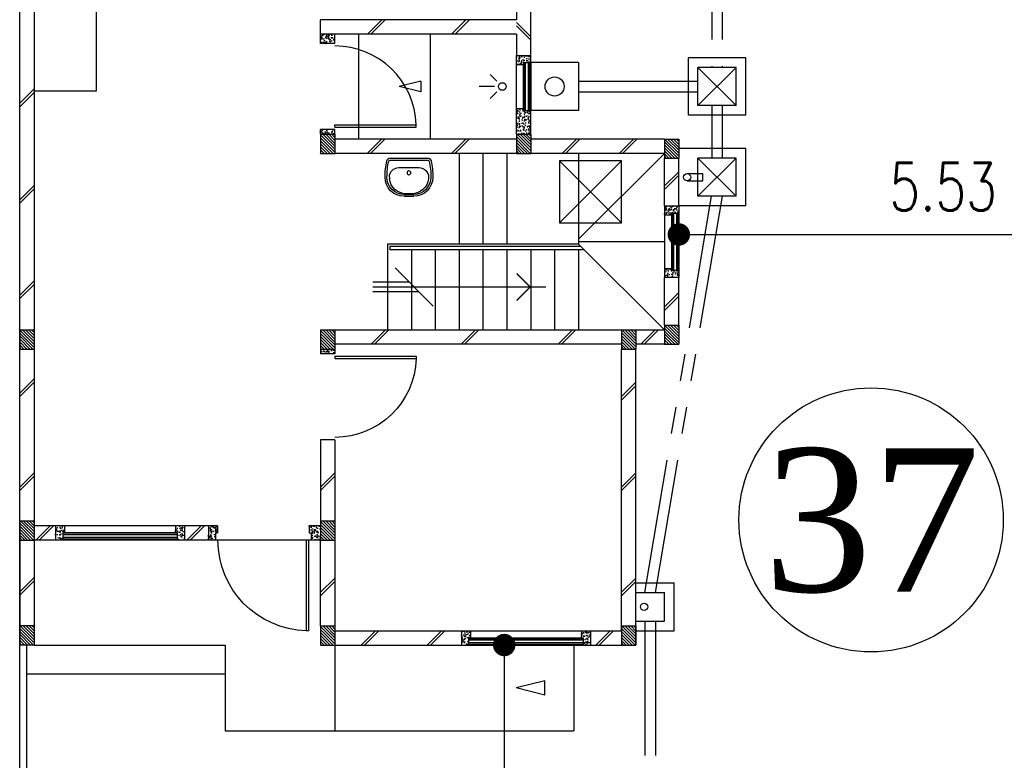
# Model space of a CAD drawing. Header units: millimetres. Extents: x 301 to 1479, y 491 to 1341.
# Tile 238 of 256: x 479.89 to 490.2, y 634.76 to 642.52. Entities that reach past the tile are written whole.
import ezdxf
from ezdxf.enums import TextEntityAlignment as Align

# ---------------------------------------------------------------- set-up
doc = ezdxf.new("R2010")
doc.units = ezdxf.units.MM
doc.header["$LTSCALE"] = 1.5
doc.header["$MEASUREMENT"] = 0
for name, pattern in [('HIDDEN', [0.375, 0.25, -0.125]), ('HIDDEN2', [4.7625, 3.175, -1.5875]), ('PHANTOM2', [1.25, 0.625, -0.125, 0.125, -0.125, 0.125, -0.125])]:
    doc.linetypes.add(name, pattern=pattern)
for name, color, linetype in [('Blk', 7, 'Continuous'), ('Block', 46, 'Continuous'), ('boundary', 3, 'Continuous'), ('Boundary Wall', 64, 'Continuous'), ('BULUS', 2, 'Continuous'), ('BWCN', 4, 'Continuous'), ('DIM', 6, 'Continuous'), ('DOOR', 3, 'Continuous'), ('Ele', 8, 'Continuous'), ('HATCH', 7, 'Continuous'), ('Hatch Col. C1 GF Ext.', 84, 'Continuous'), ('Hatch Col. C3 GF', 10, 'Continuous'), ('Hatch Stub Col', 251, 'Continuous'), ('Kerb', 251, 'Continuous'), ('P. Gully trap', 42, 'Continuous'), ('Paving Block', 251, 'Continuous'), ('PVC Pipe 110', 69, 'Continuous'), ('PVC RWP 75', 77, 'Continuous'), ('SANIT', 8, 'Continuous'), ('TXTAREA', 10, 'Continuous'), ('WINDOW', 1, 'Continuous')]:
    doc.layers.add(name, color=color, linetype=linetype)
doc.styles.add('RS1', font='romans.shx', dxfattribs={"width": 0.75, "height": 0.5})
doc.styles.add('times', font='times.ttf')
doc.dimstyles.new('Souillac5', dxfattribs={"dimscale": 0.5, "dimtxt": 0.5, "dimasz": 0.47, "dimexe": 0, "dimexo": 1, "dimgap": 0.5, "dimtad": 1, "dimzin": 0, "dimdsep": 46, "dimtxsty": 'RS1', "dimblk": 'DOT', "dimcen": 3, "dimse1": 1, "dimse2": 1, "dimclrd": 6, "dimclre": 6, "dimclrt": 7, "dimaunit": 1, "dimadec": 0, "dimazin": 0, "dimtfac": 1, "dimtofl": 0, "dimtmove": 1, "dimatfit": 3, "dimfxl": 1, "dimtolj": 1, "dimtzin": 0, "dimlwe": -1, "dimarcsym": 0})
pattern_1 = [(50, (422.03025, 161.862746), (0.071726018, -0.0062752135), [0.0075, -0.0825]), (355, (422.03025, 161.862746), (-0.013875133, 0.075219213), [0.006, -0.066]), (100.451444, (422.03623, 161.86222), (0.057850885, 0.068943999), [0.006374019, -0.070114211]), (46.1842, (422.03025, 161.88275), (0.106724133, -0.016551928), [0.01125, -0.12375]), (96.635635, (422.03914, 161.88137), (0.093466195, 0.09741186), [0.009561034, -0.105171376]), (351.184164, (422.03025, 161.88275), (0.093466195, 0.09741186), [0.009, -0.099]), (21, (422.04025, 161.877746), (0.059690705, -0.040261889), [0.0075, -0.0825]), (326, (422.04025, 161.877746), (0.024331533, 0.072515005), [0.006, -0.066]), (71.451445, (422.045225, 161.87439), (0.084022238, 0.032253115), [0.006374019, -0.070114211]), (37.5, (422.03025, 161.862746), (0.0012159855, 0.0332893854), [0, -0.0652, 0, -0.067, 0, -0.06625]), (7.5, (422.03025, 161.862746), (0.0263069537, 0.0394411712), [0, -0.0382, 0, -0.0637, 0, -0.02525]), (327.5, (422.00795, 161.862746), (0.0533822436, -0.0022554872), [0, -0.025, 0, -0.078, 0, -0.1035]), (317.5, (421.99795, 161.862746), (0.058318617, 0.010010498), [0, -0.0325, 0, -0.0518, 0, -0.0735])]
pattern_2 = [(315, (443.186696, 156.678336), (0.0154679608, 0.0154679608), [])]
pattern_3 = [(50, (418.371455, 161.912746), (0.071726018, -0.0062752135), [0.0075, -0.0825]), (355, (418.371455, 161.912746), (-0.013875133, 0.075219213), [0.006, -0.066]), (100.451444, (418.37743, 161.91222), (0.057850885, 0.068943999), [0.006374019, -0.070114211]), (46.1842, (418.371455, 161.93275), (0.106724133, -0.016551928), [0.01125, -0.12375]), (96.635635, (418.38035, 161.93137), (0.093466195, 0.09741186), [0.009561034, -0.105171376]), (351.184164, (418.37146, 161.93275), (0.093466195, 0.09741186), [0.009, -0.099]), (21, (418.381455, 161.927746), (0.059690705, -0.040261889), [0.0075, -0.0825]), (326, (418.381455, 161.927746), (0.024331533, 0.072515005), [0.006, -0.066]), (71.451445, (418.38643, 161.92439), (0.084022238, 0.032253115), [0.006374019, -0.070114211]), (37.5, (418.371455, 161.912746), (0.0012159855, 0.0332893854), [0, -0.0652, 0, -0.067, 0, -0.06625]), (7.5, (418.371455, 161.912746), (0.0263069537, 0.0394411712), [0, -0.0382, 0, -0.0637, 0, -0.02525]), (327.5, (418.349155, 161.912746), (0.0533822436, -0.0022554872), [0, -0.025, 0, -0.078, 0, -0.1035]), (317.5, (418.339155, 161.912746), (0.058318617, 0.010010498), [0, -0.0325, 0, -0.0518, 0, -0.0735])]

# ---------------------------------------------------------------- blocks, each defined once
blk = doc.blocks.new('Wh1')
at = {"layer": 'SANIT'}
for p, q in [((197, 0), (-197, 0)), ((197, -20), (-197, -20)), ((105, -100), (-105, -100)), ((-205, -200), (-205, -217)), ((205, -200), (205, -217)), ((50, -380), (-50, -380)), ((50, -400), (-50, -400)), ((-30, -373), (30, -373))]:
    blk.add_line(p, q, dxfattribs=at)
blk.add_circle((0, -154), 20, dxfattribs=at)
for centre, radius, start, end in [((0, -200), 250, 180, 180), ((0, -200), 250, 0, 0), ((-197, -35), 35, 90, 167.7776), ((197, -35), 35, 12.2224, 90), ((567, -201), 817, 167.7776, 179.9598), ((567, -201), 797, 167.7776, 179.9598), ((-197, -35), 15, 90, 167.7776), ((-105, -200), 100, 90, 180), ((105, -200), 100, 0, 90), ((197, -35), 15, 12.2224, 90), ((-567, -201), 797, 0.0402, 12.2224), ((-567, -201), 817, 0.0402, 12.2224), ((-50, -200), 200, 180, 270), ((-50, -200), 180, 180, 270), ((50, -200), 180, 270, 0), ((50, -200), 200, 270, 0), ((-30, -197), 176, 186.7076, 270.013), ((30, -197), 176, 269.987, 353.2924)]:
    blk.add_arc(centre, radius, start, end, dxfattribs=at)
blk = doc.blocks.new('Dr900')
at = {"layer": 'DOOR'}
for p, q in [((-50, 0), (-50, 850)), ((-25, 850), (-50, 850)), ((-25, 0), (-25, 850)), ((-25, 0), (-50, 0))]:
    blk.add_line(p, q, dxfattribs=at)
blk.add_arc((-24, 0), 851, 91.728, 179.9822, dxfattribs=at)
blk = doc.blocks.new('Dr1000')
at = {"layer": 'DOOR'}
for p, q in [((-50, 0), (-50, 950)), ((-25, 950), (-50, 950)), ((-25, 0), (-25, 950)), ((-25, 0), (-50, 0))]:
    blk.add_line(p, q, dxfattribs=at)
blk.add_arc((-24, 0), 951, 91.542, 179.9858, dxfattribs=at)
blk = doc.blocks.new('SSSU-D1')
at = {"layer": 'HATCH'}
h = blk.add_hatch(dxfattribs=at)
h.set_pattern_fill('ANSI31', color=256, scale=0.175, angle=630)
h.set_pattern_definition([(315, (-128.472678, 34.936787), (0.015467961, 0.015467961), [])])
h.paths.add_polyline_path([(9.75, 5.15), (9.6, 5.15), (9.6, 5.35), (9.75, 5.35)])
h = blk.add_hatch(dxfattribs=at)
h.set_pattern_fill('ANSI31', color=256, scale=0.175, angle=630)
h.set_pattern_definition([(315, (-130.522678, 34.936787), (0.015467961, 0.015467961), [])])
h.paths.add_polyline_path([(11.8, 5.15), (11.65, 5.15), (11.65, 5.35), (11.8, 5.35)])
h = blk.add_hatch(dxfattribs=at)
h.set_pattern_fill('ANSI31', color=256, scale=0.175, angle=630)
h.set_pattern_definition([(315, (-132.072678, 34.886787), (0.0154679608, 0.0154679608), [])])
h.paths.add_polyline_path([(13.35, 5.1), (13.2, 5.1), (13.2, 5.3), (13.35, 5.3)])
h = blk.add_hatch(dxfattribs=at)
h.set_pattern_fill('ANSI31', color=256, scale=0.175, angle=630)
h.set_pattern_definition([(315, (-128.472678, 32.886787), (0.015467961, 0.015467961), [])])
h.paths.add_polyline_path([(9.75, 3.1), (9.6, 3.1), (9.6, 3.3), (9.75, 3.3)])
h = blk.add_hatch(dxfattribs=at)
h.set_pattern_fill('ANSI31', color=256, scale=0.175, angle=630)
h.set_pattern_definition([(315, (-131.622678, 32.886787), (0.015467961, 0.015467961), [])])
h.paths.add_polyline_path([(12.9, 3.1), (12.75, 3.1), (12.75, 3.3), (12.9, 3.3)])
h = blk.add_hatch(dxfattribs=at)
h.set_pattern_fill('ANSI31', color=256, scale=0.175, angle=630)
h.set_pattern_definition([(315, (-132.072678, 32.936787), (0.0154679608, 0.0154679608), [])])
h.paths.add_polyline_path([(13.35, 3.15), (13.2, 3.15), (13.2, 3.35), (13.35, 3.35)])
h = blk.add_hatch(dxfattribs=at)
h.set_pattern_fill('ANSI31', color=256, scale=0.175, angle=630)
h.set_pattern_definition([(315, (-128.472678, 30.886787), (0.015467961, 0.015467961), [])])
h.paths.add_polyline_path([(9.75, 1.1), (9.6, 1.1), (9.6, 1.3), (9.75, 1.3)])
h = blk.add_hatch(dxfattribs=at)
h.set_pattern_fill('ANSI31', color=256, scale=0.175, angle=630)
h.set_pattern_definition([(315, (-128.472678, 29.786787), (0.015467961, 0.015467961), [])])
h.paths.add_polyline_path([(9.75, 0), (9.6, 0), (9.6, 0.2), (9.75, 0.2)])
h = blk.add_hatch(dxfattribs=at)
h.set_pattern_fill('ANSI31', color=256, scale=0.175, angle=630)
h.set_pattern_definition([(315, (-131.622678, 29.786787), (0.015467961, 0.015467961), [])])
h.paths.add_polyline_path([(12.9, 0), (12.75, 0), (12.75, 0.2), (12.9, 0.2)])
at = {"layer": 'Hatch Col. C1 GF Ext.'}
h = blk.add_hatch(dxfattribs=at)
h.set_pattern_fill('ANSI31', color=256, scale=0.175, angle=-90)
h.set_pattern_definition(pattern_2)
h.paths.add_polyline_path([(6.6, 3.1), (6.45, 3.1), (6.45, 3.3), (6.6, 3.3)])
h = blk.add_hatch(dxfattribs=at)
h.set_pattern_fill('ANSI31', color=256, scale=0.175, angle=-90)
h.set_pattern_definition(pattern_2)
h.paths.add_polyline_path([(6.6, 0), (6.45, 0), (6.45, 0.2), (6.6, 0.2)])
at = {"layer": 'Hatch Col. C3 GF'}
h = blk.add_hatch(dxfattribs=at)
h.set_pattern_fill('ANSI31', color=256, scale=0.175, angle=-90)
h.set_pattern_definition([(315, (443.186696, 156.728336), (0.0154679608, 0.0154679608), [])])
h.paths.add_polyline_path([(6.6, 1.1), (6.45, 1.1), (6.45, 1.3), (6.6, 1.3)])
at = {"layer": 'Hatch Stub Col', "linetype": 'ByBlock'}
h = blk.add_hatch(dxfattribs=at)
h.set_pattern_fill('AR-CONC', color=256, scale=0.01, angle=720)
h.set_pattern_definition([(50, (418.271455, 162.012746), (0.071726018, -0.0062752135), [0.0075, -0.0825]), (355, (418.271455, 162.012746), (-0.013875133, 0.075219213), [0.006, -0.066]), (100.451444, (418.27743, 162.01222), (0.057850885, 0.068943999), [0.006374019, -0.070114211]), (46.1842, (418.271455, 162.03275), (0.106724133, -0.016551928), [0.01125, -0.12375]), (96.635635, (418.28035, 162.03137), (0.093466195, 0.09741186), [0.009561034, -0.105171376]), (351.184164, (418.27146, 162.03275), (0.093466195, 0.09741186), [0.009, -0.099]), (21, (418.281455, 162.027746), (0.059690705, -0.040261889), [0.0075, -0.0825]), (326, (418.281455, 162.027746), (0.024331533, 0.072515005), [0.006, -0.066]), (71.451445, (418.28643, 162.02439), (0.084022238, 0.032253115), [0.006374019, -0.070114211]), (37.5, (418.271455, 162.012746), (0.0012159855, 0.0332893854), [0, -0.0652, 0, -0.067, 0, -0.06625]), (7.5, (418.271455, 162.012746), (0.0263069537, 0.0394411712), [0, -0.0382, 0, -0.0637, 0, -0.02525]), (327.5, (418.249155, 162.012746), (0.0533822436, -0.0022554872), [0, -0.025, 0, -0.078, 0, -0.1035]), (317.5, (418.239155, 162.012746), (0.058318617, 0.010010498), [0, -0.0325, 0, -0.0518, 0, -0.0735])])
h.paths.add_polyline_path([(9.6, 6.3), (9.6, 6.4), (9.75, 6.4), (9.75, 6.3)])
h = blk.add_hatch(dxfattribs=at)
h.set_pattern_fill('AR-CONC', color=256, scale=0.01, angle=720)
h.set_pattern_definition([(50, (422.03025, 162.012746), (0.071726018, -0.0062752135), [0.0075, -0.0825]), (355, (422.03025, 162.012746), (-0.013875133, 0.075219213), [0.006, -0.066]), (100.451444, (422.03623, 162.01222), (0.057850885, 0.068943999), [0.006374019, -0.070114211]), (46.1842, (422.03025, 162.03275), (0.106724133, -0.016551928), [0.01125, -0.12375]), (96.635635, (422.03914, 162.03137), (0.093466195, 0.09741186), [0.009561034, -0.105171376]), (351.184164, (422.03025, 162.03275), (0.093466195, 0.09741186), [0.009, -0.099]), (21, (422.04025, 162.027746), (0.059690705, -0.040261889), [0.0075, -0.0825]), (326, (422.04025, 162.027746), (0.024331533, 0.072515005), [0.006, -0.066]), (71.451445, (422.045225, 162.02439), (0.084022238, 0.032253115), [0.006374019, -0.070114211]), (37.5, (422.03025, 162.012746), (0.0012159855, 0.0332893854), [0, -0.0652, 0, -0.067, 0, -0.06625]), (7.5, (422.03025, 162.012746), (0.0263069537, 0.0394411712), [0, -0.0382, 0, -0.0637, 0, -0.02525]), (327.5, (422.00795, 162.012746), (0.0533822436, -0.0022554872), [0, -0.025, 0, -0.078, 0, -0.1035]), (317.5, (421.99795, 162.012746), (0.058318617, 0.010010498), [0, -0.0325, 0, -0.0518, 0, -0.0735])])
h.paths.add_polyline_path([(11.725, 6.1), (11.725, 6.08), (11.65, 6.08), (11.65, 6.175), (11.8, 6.175), (11.8, 6.1)])
h = blk.add_hatch(dxfattribs=at)
h.set_pattern_fill('AR-CONC', color=256, scale=0.01, angle=720)
h.set_pattern_definition([(50, (461.012857, 47.178006), (0.071726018, -0.0062752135), [0.0075, -0.0825]), (355, (461.01286, 47.17801), (-0.013875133, 0.075219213), [0.006, -0.066]), (100.451444, (461.018834, 47.17748), (0.057850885, 0.068943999), [0.006374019, -0.070114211]), (46.1842, (461.01286, 47.19801), (0.106724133, -0.016551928), [0.01125, -0.12375]), (96.635635, (461.02175, 47.19663), (0.093466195, 0.09741186), [0.009561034, -0.105171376]), (351.184164, (461.01286, 47.19801), (0.093466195, 0.09741186), [0.009, -0.099]), (21, (461.022857, 47.193006), (0.059690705, -0.040261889), [0.0075, -0.0825]), (326, (461.02286, 47.19301), (0.024331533, 0.072515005), [0.006, -0.066]), (71.451445, (461.02783, 47.18965), (0.084022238, 0.032253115), [0.006374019, -0.070114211]), (37.5, (461.012857, 47.178006), (0.0012159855, 0.0332893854), [0, -0.0652, 0, -0.067, 0, -0.06625]), (7.5, (461.012857, 47.178006), (0.0263069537, 0.0394411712), [0, -0.0382, 0, -0.0637, 0, -0.02525]), (327.5, (460.990557, 47.178006), (0.0533822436, -0.0022554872), [0, -0.025, 0, -0.078, 0, -0.1035]), (317.5, (460.980557, 47.178006), (0.058318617, 0.010010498), [0, -0.0325, 0, -0.0518, 0, -0.0735])])
h.paths.add_polyline_path([(11.65, 5.35), (11.8, 5.35), (11.8, 5.6), (11.725, 5.6), (11.725, 5.62), (11.65, 5.62)])
h = blk.add_hatch(dxfattribs=at)
h.set_pattern_fill('AR-CONC', color=256, scale=0.01, angle=720)
h.set_pattern_definition([(50, (422.03025, 161.837746), (0.071726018, -0.0062752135), [0.0075, -0.0825]), (355, (422.03025, 161.837746), (-0.013875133, 0.075219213), [0.006, -0.066]), (100.451444, (422.03623, 161.83722), (0.057850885, 0.068943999), [0.006374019, -0.070114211]), (46.1842, (422.03025, 161.85775), (0.106724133, -0.016551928), [0.01125, -0.12375]), (96.635635, (422.03914, 161.85637), (0.093466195, 0.09741186), [0.009561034, -0.105171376]), (351.184164, (422.03025, 161.85775), (0.093466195, 0.09741186), [0.009, -0.099]), (21, (422.04025, 161.852746), (0.059690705, -0.040261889), [0.0075, -0.0825]), (326, (422.04025, 161.852746), (0.024331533, 0.072515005), [0.006, -0.066]), (71.451445, (422.045225, 161.84939), (0.084022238, 0.032253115), [0.006374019, -0.070114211]), (37.5, (422.03025, 161.837746), (0.0012159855, 0.0332893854), [0, -0.0652, 0, -0.067, 0, -0.06625]), (7.5, (422.03025, 161.837746), (0.0263069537, 0.0394411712), [0, -0.0382, 0, -0.0637, 0, -0.02525]), (327.5, (422.00795, 161.837746), (0.0533822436, -0.0022554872), [0, -0.025, 0, -0.078, 0, -0.1035]), (317.5, (421.99795, 161.837746), (0.058318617, 0.010010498), [0, -0.0325, 0, -0.0518, 0, -0.0735])])
h.paths.add_polyline_path([(9.6, 5.4), (9.75, 5.4), (9.75, 5.35), (9.6, 5.35)])
h = blk.add_hatch(dxfattribs=at)
h.set_pattern_fill('AR-CONC', color=256, scale=0.01, angle=720)
h.set_pattern_definition(pattern_1)
h.paths.add_polyline_path([(13.2, 4.6), (13.35, 4.6), (13.35, 4.525), (13.275, 4.525), (13.275, 4.505), (13.2, 4.505)])
h = blk.add_hatch(dxfattribs=at)
h.set_pattern_fill('AR-CONC', color=256, scale=0.01, angle=720)
h.set_pattern_definition(pattern_1)
h.paths.add_polyline_path([(13.2, 3.945), (13.275, 3.945), (13.275, 3.925), (13.35, 3.925), (13.35, 3.85), (13.2, 3.85)])
h = blk.add_hatch(dxfattribs=at)
h.set_pattern_fill('AR-CONC', color=256, scale=0.01, angle=720)
h.set_pattern_definition(pattern_1)
h.paths.add_polyline_path([(9.6, 3.1), (9.75, 3.1), (9.75, 3.05), (9.6, 3.05)])
h = blk.add_hatch(dxfattribs=at)
h.set_pattern_fill('AR-CONC', color=256, scale=0.01, angle=720)
h.set_pattern_definition(pattern_3)
h.paths.add_polyline_path([(6.825, 1.25), (6.92, 1.25), (6.92, 1.175), (6.9, 1.175), (6.9, 1.1), (6.825, 1.1)])
h = blk.add_hatch(dxfattribs=at)
h.set_pattern_fill('AR-CONC', color=256, scale=0.01, angle=720)
h.set_pattern_definition(pattern_3)
h.paths.add_polyline_path([(8.08, 1.25), (8.175, 1.25), (8.175, 1.1), (8.1, 1.1), (8.1, 1.175), (8.08, 1.175)])
h = blk.add_hatch(dxfattribs=at)
h.set_pattern_fill('AR-CONC', color=256, scale=0.01, angle=720)
h.set_pattern_definition(pattern_3)
h.paths.add_polyline_path([(8.425, 1.25), (8.52, 1.25), (8.52, 1.175), (8.5, 1.175), (8.5, 1.1), (8.425, 1.1)])
h = blk.add_hatch(dxfattribs=at)
h.set_pattern_fill('AR-CONC', color=256, scale=0.01, angle=720)
h.set_pattern_definition([(50, (422.03025, 161.912746), (0.071726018, -0.0062752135), [0.0075, -0.0825]), (355, (422.03025, 161.912746), (-0.013875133, 0.075219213), [0.006, -0.066]), (100.451444, (422.03623, 161.91222), (0.057850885, 0.068943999), [0.006374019, -0.070114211]), (46.1842, (422.03025, 161.93275), (0.106724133, -0.016551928), [0.01125, -0.12375]), (96.635635, (422.03914, 161.93137), (0.093466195, 0.09741186), [0.009561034, -0.105171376]), (351.184164, (422.03025, 161.93275), (0.093466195, 0.09741186), [0.009, -0.099]), (21, (422.04025, 161.927746), (0.059690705, -0.040261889), [0.0075, -0.0825]), (326, (422.04025, 161.927746), (0.024331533, 0.072515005), [0.006, -0.066]), (71.451445, (422.045225, 161.92439), (0.084022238, 0.032253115), [0.006374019, -0.070114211]), (37.5, (422.03025, 161.912746), (0.0012159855, 0.0332893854), [0, -0.0652, 0, -0.067, 0, -0.06625]), (7.5, (422.03025, 161.912746), (0.0263069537, 0.0394411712), [0, -0.0382, 0, -0.0637, 0, -0.02525]), (327.5, (422.00795, 161.912746), (0.0533822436, -0.0022554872), [0, -0.025, 0, -0.078, 0, -0.1035]), (317.5, (421.99795, 161.912746), (0.058318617, 0.010010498), [0, -0.0325, 0, -0.0518, 0, -0.0735])])
h.paths.add_polyline_path([(9.48, 1.25), (9.6, 1.25), (9.6, 1.1), (9.5, 1.1), (9.5, 1.175), (9.48, 1.175)])
h = blk.add_hatch(dxfattribs=at)
h.set_pattern_fill('AR-CONC', color=256, scale=0.01, angle=720)
h.set_pattern_definition(pattern_1)
h.paths.add_polyline_path([(11.075, 0.15), (11.17, 0.15), (11.17, 0.075), (11.15, 0.075), (11.15, 0), (11.075, 0)])
h = blk.add_hatch(dxfattribs=at)
h.set_pattern_fill('AR-CONC', color=256, scale=0.01, angle=720)
h.set_pattern_definition(pattern_1)
h.paths.add_polyline_path([(12.33, 0.15), (12.425, 0.15), (12.425, 0), (12.35, 0), (12.35, 0.075), (12.33, 0.075)])
at = {"layer": 'Block', "linetype": 'ByBlock'}
for p, q in [((6.6, 7.6), (6.6, 3.3)), ((11.65, 6.775), (11.65, 6.55)), ((11.8, 6.175), (11.8, 6.775)), ((11.65, 6.55), (9.6, 6.55)), ((9.6, 6.4), (9.6, 6.55)), ((11.65, 6.4), (9.6, 6.4)), ((11.65, 6.4), (11.65, 6.175)), ((11.65, 5.3), (9.75, 5.3)), ((13.2, 5.3), (11.8, 5.3)), ((11.65, 5.15), (9.75, 5.15)), ((13.2, 5.15), (11.8, 5.15)), ((13.2, 4.6), (13.2, 5.1)), ((13.35, 4.6), (13.35, 5.1)), ((13.2, 3.35), (13.2, 3.85)), ((13.35, 3.35), (13.35, 3.85)), ((9.75, 3.3), (12.75, 3.3)), ((12.9, 3.3), (13.2, 3.3)), ((6.6, 3.1), (6.6, 1.3)), ((12.75, 3.15), (9.75, 3.15)), ((12.75, 0.15), (12.75, 3.1)), ((13.2, 3.15), (12.9, 3.15)), ((12.9, 0), (12.9, 3.1)), ((9.75, 2.15), (9.6, 2.15)), ((9.6, 2.15), (9.6, 1.3)), ((9.75, 2.15), (9.75, 1.3)), ((6.825, 1.25), (6.6, 1.25)), ((8.425, 1.25), (8.175, 1.25)), ((6.45, 1.1), (6.45, 0.2)), ((6.825, 1.1), (6.6, 1.1)), ((6.6, 1.1), (6.6, 0.2)), ((8.425, 1.1), (8.175, 1.1)), ((9.6, 0.2), (9.6, 1.1)), ((9.75, 1.1), (9.75, 0.2)), ((9.75, 0.15), (11.075, 0.15)), ((12.425, 0.15), (12.75, 0.15)), ((9.75, 0), (11.075, 0)), ((12.425, 0), (12.75, 0))]:
    blk.add_line(p, q, dxfattribs=at)
at = {"layer": 'Boundary Wall', "linetype": 'ByBlock'}
blk.add_line((6.525, -1.555), (6.525, 0), dxfattribs=at)
at = {"layer": 'BULUS', "linetype": 'ByBlock'}
for p, q in [((10.325, 4.175), (10.325, 4.14)), ((12.325, 4.175), (10.325, 4.175)), ((12.36, 4.14), (10.325, 4.14))]:
    blk.add_line(p, q, dxfattribs=at)
at = {"layer": 'BWCN'}
for p, q in [((9.6, 6.3), (9.6, 6.4)), ((9.75, 6.3), (9.75, 6.4)), ((9.75, 6.3), (9.6, 6.3)), ((11.65, 6.08), (11.65, 6.175)), ((11.65, 6.175), (11.8, 6.175)), ((11.725, 6.1), (11.8, 6.1)), ((11.725, 6.08), (11.725, 6.1)), ((11.8, 6.1), (11.8, 6.175)), ((11.65, 6.08), (11.725, 6.08)), ((11.65, 5.62), (11.725, 5.62)), ((11.65, 5.35), (11.65, 5.62)), ((11.725, 5.62), (11.725, 5.6)), ((11.725, 5.6), (11.8, 5.6)), ((11.8, 5.35), (11.8, 5.6)), ((9.75, 5.4), (9.6, 5.4)), ((9.6, 5.35), (9.6, 5.4)), ((9.75, 5.35), (9.75, 5.4)), ((9.6, 5.35), (9.75, 5.35)), ((9.6, 5.35), (9.6, 5.15)), ((9.75, 5.35), (9.75, 5.15)), ((11.65, 5.35), (11.8, 5.35)), ((11.65, 5.35), (11.65, 5.15)), ((11.8, 5.35), (11.8, 5.15)), ((13.2, 5.3), (13.35, 5.3)), ((13.2, 5.3), (13.2, 5.1)), ((13.35, 5.3), (13.35, 5.1)), ((9.6, 5.15), (9.75, 5.15)), ((11.65, 5.15), (11.8, 5.15)), ((13.2, 5.1), (13.35, 5.1)), ((13.2, 4.6), (13.2, 4.505)), ((13.35, 4.6), (13.35, 4.525)), ((13.2, 4.505), (13.275, 4.505)), ((13.275, 4.525), (13.35, 4.525)), ((13.275, 4.505), (13.275, 4.525)), ((13.2, 3.945), (13.275, 3.945)), ((13.2, 3.945), (13.2, 3.85)), ((13.275, 3.945), (13.275, 3.925)), ((13.275, 3.925), (13.35, 3.925)), ((13.35, 3.925), (13.35, 3.85)), ((6.45, 3.3), (6.6, 3.3)), ((6.45, 3.3), (6.45, 3.1)), ((6.6, 3.3), (6.6, 3.1)), ((9.6, 3.3), (9.75, 3.3)), ((9.6, 3.3), (9.6, 3.1)), ((9.75, 3.3), (9.75, 3.1)), ((12.75, 3.3), (12.9, 3.3)), ((12.75, 3.3), (12.75, 3.1)), ((12.9, 3.3), (12.9, 3.1)), ((13.2, 3.35), (13.35, 3.35)), ((13.2, 3.35), (13.2, 3.15)), ((13.35, 3.35), (13.35, 3.15)), ((6.45, 3.1), (6.6, 3.1)), ((9.6, 3.1), (9.6, 3.05)), ((9.6, 3.1), (9.75, 3.1)), ((9.75, 3.1), (9.75, 3.05)), ((12.75, 3.1), (12.9, 3.1)), ((13.2, 3.15), (13.35, 3.15)), ((9.75, 3.05), (9.6, 3.05)), ((6.45, 1.3), (6.6, 1.3)), ((6.45, 1.3), (6.45, 1.1)), ((6.6, 1.3), (6.6, 1.1)), ((6.825, 1.25), (6.825, 1.1)), ((6.92, 1.25), (6.825, 1.25)), ((6.92, 1.25), (6.92, 1.175)), ((8.08, 1.25), (8.08, 1.175)), ((8.175, 1.25), (8.08, 1.25)), ((8.175, 1.25), (8.175, 1.1)), ((8.52, 1.25), (8.425, 1.25)), ((8.425, 1.25), (8.425, 1.1)), ((8.52, 1.25), (8.52, 1.175)), ((9.6, 1.25), (9.48, 1.25)), ((9.48, 1.25), (9.48, 1.175)), ((9.6, 1.3), (9.75, 1.3)), ((9.6, 1.3), (9.6, 1.1)), ((9.75, 1.3), (9.75, 1.1)), ((6.9, 1.175), (6.9, 1.1)), ((6.92, 1.175), (6.9, 1.175)), ((8.08, 1.175), (8.1, 1.175)), ((8.1, 1.175), (8.1, 1.1)), ((8.5, 1.175), (8.5, 1.1)), ((8.52, 1.175), (8.5, 1.175)), ((9.48, 1.175), (9.5, 1.175)), ((9.5, 1.175), (9.5, 1.1)), ((6.45, 1.1), (6.6, 1.1)), ((6.9, 1.1), (6.825, 1.1)), ((8.175, 1.1), (8.1, 1.1)), ((8.5, 1.1), (8.425, 1.1)), ((9.6, 1.1), (9.5, 1.1)), ((9.6, 1.1), (9.75, 1.1)), ((6.45, 0.2), (6.45, 0)), ((6.6, 0.2), (6.45, 0.2)), ((6.6, 0.2), (6.6, 0)), ((9.6, 0.2), (9.75, 0.2)), ((9.6, 0.2), (9.6, 0)), ((9.75, 0.2), (9.75, 0)), ((11.075, 0.15), (11.075, 0)), ((11.075, 0.15), (11.17, 0.15)), ((11.17, 0.15), (11.17, 0.075)), ((12.33, 0.15), (12.33, 0.075)), ((12.33, 0.15), (12.425, 0.15)), ((12.425, 0.15), (12.425, 0)), ((12.75, 0.2), (12.9, 0.2)), ((12.75, 0.2), (12.75, 0)), ((12.9, 0.2), (12.9, 0)), ((6.6, 0), (6.45, 0)), ((9.6, 0), (9.75, 0)), ((11.075, 0), (11.15, 0)), ((11.15, 0.075), (11.15, 0)), ((11.17, 0.075), (11.15, 0.075)), ((12.33, 0.075), (12.35, 0.075)), ((12.35, 0.075), (12.35, 0)), ((12.35, 0), (12.425, 0)), ((12.75, 0), (12.9, 0))]:
    blk.add_line(p, q, dxfattribs=at)
at = {"layer": 'BWCN', "linetype": 'ByBlock'}
for p, q in [((13.2, 4.6), (13.35, 4.6)), ((13.35, 3.85), (13.2, 3.85))]:
    blk.add_line(p, q, dxfattribs=at)
at = {"layer": 'Ele'}
for p, q in [((7.25, 7), (7.25, 5.8)), ((10, 5.3), (10, 6.4)), ((10.75, 5.3), (10.75, 6.4)), ((11.73, 5.6), (11.73, 6.1)), ((11.79, 5.6), (11.79, 6.1)), ((11.8, 6.1), (11.8, 5.6)), ((11.65, 5.62), (11.65, 6.08)), ((11.725, 5.62), (11.725, 6.08)), ((11.445, 5.907), (11.375, 5.977)), ((7.25, 5.8), (6.6, 5.8)), ((11.422, 5.85), (11.261, 5.85)), ((11.445, 5.793), (11.375, 5.723)), ((11.05, 5.15), (11.05, 4.2)), ((11.3, 5.15), (11.3, 4.2)), ((11.55, 5.15), (11.55, 4.2)), ((13.2, 4.505), (13.2, 3.945)), ((13.275, 4.505), (13.275, 3.945)), ((13.28, 4.525), (13.28, 3.925)), ((13.34, 4.525), (13.34, 3.925)), ((13.35, 4.525), (13.35, 3.925)), ((10.3, 4.2), (10.3, 3.3)), ((12.3, 4.2), (10.3, 4.2)), ((10.55, 4.14), (10.55, 3.3)), ((10.8, 4.14), (10.8, 3.3)), ((11.05, 4.14), (11.05, 3.3)), ((11.3, 4.14), (11.3, 3.3)), ((11.55, 4.14), (11.55, 3.3)), ((11.8, 4.14), (11.8, 3.3)), ((12.05, 4.14), (12.05, 3.3)), ((12.3, 4.14), (12.3, 3.3)), ((10.78, 3.55), (10.38, 3.95)), ((10.53, 3.8), (10.147, 3.8)), ((11.959, 3.75), (10.147, 3.75)), ((10.63, 3.7), (10.147, 3.7)), ((8.08, 1.25), (6.92, 1.25)), ((8.1, 1.17), (6.9, 1.17)), ((8.08, 1.175), (6.92, 1.175)), ((8.1, 1.11), (6.9, 1.11)), ((8.1, 1.1), (6.9, 1.1)), ((9.5, 1.1), (8.5, 1.1)), ((11.17, 0.15), (12.33, 0.15)), ((6.6, 0), (8.6, 0)), ((8.6, 0), (8.6, -0.9)), ((9.75, 0), (9.75, -0.9)), ((11.15, 0.07), (12.35, 0.07)), ((11.15, 0.01), (12.35, 0.01)), ((11.15, 0), (12.35, 0)), ((11.17, 0.075), (12.33, 0.075)), ((12.25, 0), (12.25, -0.9)), ((6.525, -0.3), (8.6, -0.3)), ((8.6, -0.9), (12.25, -0.9))]:
    blk.add_line(p, q, dxfattribs=at)
at = {"layer": 'Ele', "linetype": 'HIDDEN', "ltscale": 10}
for p, q in [((12.3, 5.15), (12.3, 4.2)), ((13.2, 5.15), (12.3, 4.25)), ((12.3, 4.225), (13.2, 4.225)), ((13.2, 3.3), (12.3, 4.2))]:
    blk.add_line(p, q, dxfattribs=at)
at = {"layer": 'Ele', "linetype": 'ByBlock'}
blk.add_line((11.948, -0.525), (11.948, -0.375), dxfattribs=at)
at = {"layer": 'Ele', "const_width": 0.015}
blk.add_lwpolyline([(11.653, 3.891), (11.795, 3.75), (11.653, 3.609)], dxfattribs=at)
at = {"layer": 'Ele'}
blk.add_circle((11.502, 5.85), 0.04, dxfattribs=at)
at = {"layer": 'HATCH'}
for p, q in [((10.24, 6.55), (10.09, 6.4)), ((10.275, 6.55), (10.125, 6.4)), ((11.122, 6.55), (10.972, 6.4)), ((11.158, 6.55), (11.008, 6.4)), ((11.8, 6.371), (11.65, 6.521)), ((11.8, 6.336), (11.65, 6.486)), ((6.45, 5.674), (6.6, 5.824)), ((6.45, 5.638), (6.6, 5.788)), ((10.237, 5.3), (10.087, 5.15)), ((10.272, 5.3), (10.122, 5.15)), ((11.119, 5.3), (10.969, 5.15)), ((11.154, 5.3), (11.004, 5.15)), ((12.278, 5.3), (12.128, 5.15)), ((12.314, 5.3), (12.164, 5.15)), ((12.877, 5.3), (12.727, 5.15)), ((12.912, 5.3), (12.762, 5.15)), ((13.2, 4.808), (13.35, 4.958)), ((13.2, 4.772), (13.35, 4.922)), ((6.45, 4.662), (6.6, 4.812)), ((6.45, 4.627), (6.6, 4.777)), ((6.45, 3.663), (6.6, 3.813)), ((6.45, 3.628), (6.6, 3.778)), ((13.2, 3.541), (13.35, 3.691)), ((13.2, 3.505), (13.35, 3.655)), ((10.278, 3.3), (10.128, 3.15)), ((10.314, 3.3), (10.164, 3.15)), ((11.22, 3.3), (11.07, 3.15)), ((11.255, 3.3), (11.105, 3.15)), ((12.236, 3.3), (12.086, 3.15)), ((12.272, 3.3), (12.122, 3.15)), ((13.101, 3.3), (12.951, 3.15)), ((13.136, 3.3), (12.986, 3.15)), ((6.45, 2.638), (6.6, 2.788)), ((6.45, 2.603), (6.6, 2.753)), ((12.75, 2.602), (12.9, 2.752)), ((12.75, 2.566), (12.9, 2.716)), ((6.45, 1.653), (6.6, 1.803)), ((6.45, 1.617), (6.6, 1.767)), ((9.6, 1.653), (9.75, 1.803)), ((9.6, 1.617), (9.75, 1.767)), ((12.75, 1.653), (12.9, 1.803)), ((12.75, 1.617), (12.9, 1.767)), ((6.768, 1.25), (6.618, 1.1)), ((6.804, 1.25), (6.654, 1.1)), ((8.35, 1.25), (8.2, 1.1)), ((8.386, 1.25), (8.236, 1.1)), ((6.45, 0.558), (6.6, 0.708)), ((6.45, 0.522), (6.6, 0.672)), ((9.6, 0.552), (9.75, 0.702)), ((9.6, 0.517), (9.75, 0.667)), ((12.75, 0.552), (12.9, 0.702)), ((12.75, 0.517), (12.9, 0.667)), ((10.175, 0.15), (10.025, 0)), ((10.21, 0.15), (10.06, 0)), ((10.866, 0.15), (10.716, 0)), ((10.902, 0.15), (10.752, 0)), ((12.63, 0.15), (12.48, 0)), ((12.666, 0.15), (12.516, 0))]:
    blk.add_line(p, q, dxfattribs=at)
at = {"layer": 'Kerb'}
for p, q in [((12.3, 6.1), (11.8, 6.1)), ((12.3, 6.1), (12.3, 5.6)), ((14.05, 6.15), (13.45, 6.15)), ((13.45, 5.55), (13.45, 6.15)), ((14.05, 5.55), (14.05, 6.15)), ((13.55, 5.65), (13.55, 6.05)), ((13.95, 6.05), (13.55, 6.05)), ((13.95, 6.05), (13.55, 5.65)), ((13.95, 5.65), (13.55, 6.05)), ((13.95, 5.65), (13.95, 6.05)), ((12.3, 5.6), (11.8, 5.6)), ((13.95, 5.65), (13.55, 5.65)), ((14.05, 5.55), (13.45, 5.55)), ((14.05, 5.2), (13.35, 5.2)), ((14.05, 4.6), (14.05, 5.2)), ((13.55, 4.7), (13.55, 5.1)), ((13.95, 5.1), (13.55, 5.1)), ((13.95, 5.1), (13.55, 4.7)), ((13.95, 4.7), (13.55, 5.1)), ((13.95, 4.7), (13.95, 5.1)), ((13.95, 4.7), (13.55, 4.7)), ((14.05, 4.6), (13.35, 4.6)), ((12.9, 0.65), (13.3, 0.65)), ((13.3, 0.15), (13.3, 0.65)), ((12.9, 0.55), (13.2, 0.55)), ((13.2, 0.25), (13.2, 0.55)), ((12.9, 0.25), (13.2, 0.25)), ((12.9, 0.15), (13.3, 0.15))]:
    blk.add_line(p, q, dxfattribs=at)
at = {"layer": 'P. Gully trap'}
blk.add_circle((12.05, 5.85), 0.1, dxfattribs=at)
at = {"layer": 'Paving Block', "linetype": 'ByBlock'}
for p, q in [((10.648, 5.906), (10.423, 5.85)), ((10.648, 5.906), (10.648, 5.794)), ((10.648, 5.794), (10.423, 5.85)), ((11.948, -0.375), (11.648, -0.45)), ((11.948, -0.525), (11.648, -0.45))]:
    blk.add_line(p, q, dxfattribs=at)
at = {"layer": 'PVC Pipe 110', "linetype": 'PHANTOM2', "ltscale": 1.5}
for p, q in [((13.695, 7.75), (13.695, 6.05)), ((13.805, 7.75), (13.805, 6.05)), ((12.3, 5.905), (13.55, 5.905)), ((12.3, 5.795), (13.55, 5.795)), ((13.695, 5.65), (13.695, 5.1)), ((13.805, 5.65), (13.805, 5.1)), ((12.994, 0.55), (13.694, 4.7)), ((13.106, 0.55), (13.806, 4.7)), ((12.995, 0.25), (12.995, -2.15)), ((13.105, 0.25), (13.105, -2.15))]:
    blk.add_line(p, q, dxfattribs=at)
at = {"layer": 'PVC Pipe 110', "linetype": 'PHANTOM2', "ltscale": 10}
for p, q in [((13.437, 4.938), (13.6, 4.938)), ((13.437, 4.863), (13.6, 4.863)), ((13.6, 4.863), (13.6, 4.938))]:
    blk.add_line(p, q, dxfattribs=at)
at = {"layer": 'PVC RWP 75'}
for centre in [(13.437, 4.9), (12.987, 0.4), (12.987, 0.4)]:
    blk.add_circle(centre, 0.0375, dxfattribs=at)
at = {"layer": 'SANIT', "linetype": 'HIDDEN2', "ltscale": 100}
for p, q in [((12.75, 5.072), (12.1, 5.072)), ((12.1, 5.072), (12.1, 4.422)), ((12.75, 5.072), (12.1, 4.422)), ((12.1, 5.072), (12.75, 4.422)), ((12.75, 4.422), (12.75, 5.072)), ((12.1, 4.422), (12.75, 4.422))]:
    blk.add_line(p, q, dxfattribs=at)
at = {"layer": 'WINDOW', "linetype": 'HIDDEN2', "ltscale": 0.5}
for p, q in [((11.745, 5.6), (11.745, 6.1)), ((11.775, 5.6), (11.775, 6.1)), ((13.295, 4.525), (13.295, 3.925)), ((13.325, 4.525), (13.325, 3.925))]:
    blk.add_line(p, q, dxfattribs=at)
at = {"layer": 'WINDOW'}
for p, q in [((8.1, 1.155), (6.9, 1.155)), ((8.1, 1.125), (6.9, 1.125)), ((11.15, 0.055), (12.35, 0.055)), ((11.15, 0.025), (12.35, 0.025))]:
    blk.add_line(p, q, dxfattribs=at)
at = {"layer": 'DOOR', "yscale": 0.001, "zscale": 0.001}
for name, p, xscale, rotation in [('Dr900', (9.75, 5.4), 0.001, 270), ('Dr900', (9.75, 3.05), -0.001, 270), ('Dr1000', (9.5, 1.1), -0.001, 180)]:
    blk.add_blockref(name, p, dxfattribs=dict(at, xscale=xscale, rotation=rotation))
at = {"layer": 'WINDOW', "linetype": 'ByBlock', "xscale": -0.001, "yscale": 0.001, "zscale": 0.001}
blk.add_blockref('Wh1', (10.525, 5.1), dxfattribs=at)
blk = doc.blocks.new('_DOT')
at = {"color": 0, "linetype": 'ByBlock'}
blk.add_line((-0.5, 0), (-1, 0), dxfattribs=at)
at = {"color": 0, "linetype": 'ByBlock', "const_width": 0.5}
blk.add_lwpolyline([(-0.25, 0, 1), (0.25, 0, 1)], format="xyb", close=True, dxfattribs=at)
blk = doc.blocks.new('*D168')
at = {"layer": 'DEFPOINTS', "color": 0, "transparency": 16777216}
for p in [(484.96, 635.969), (484.96, 628.769), (484.96, 628.769)]:
    blk.add_point(p, dxfattribs=at)
at = {"layer": 'DIM', "color": 6, "lineweight": -2, "transparency": 16777216}
blk.add_line((484.96, 635.734), (484.96, 629.004), dxfattribs=at)
at = {"layer": 'DIM', "color": 6, "lineweight": -2, "transparency": 16777216, "xscale": 0.235, "yscale": 0.235, "zscale": 0.235}
for p, rotation in [((484.96, 635.969), 90), ((484.96, 628.769), 270)]:
    blk.add_blockref('_DOT', p, dxfattribs=dict(at, rotation=rotation))
at = {"layer": 'DIM', "color": 7, "transparency": 16777216, "insert": (484.46, 632.369), "char_height": 0.5, "attachment_point": 5, "rotation": 90, "style": 'RS1'}
blk.add_mtext('\\A1;7.20', dxfattribs=at)
blk = doc.blocks.new('*D169')
at = {"layer": 'DEFPOINTS', "color": 0, "transparency": 16777216}
for p in [(486.788, 640.269), (492.322, 640.269), (492.322, 640.225)]:
    blk.add_point(p, dxfattribs=at)
at = {"layer": 'DIM', "color": 6, "lineweight": -2, "transparency": 16777216}
blk.add_line((487.023, 640.269), (492.087, 640.269), dxfattribs=at)
at = {"layer": 'DIM', "color": 6, "lineweight": -2, "transparency": 16777216, "xscale": 0.235, "yscale": 0.235, "zscale": 0.235, "rotation": 180}
blk.add_blockref('_DOT', (486.788, 640.269), dxfattribs=at)
at = {"layer": 'DIM', "color": 6, "lineweight": -2, "transparency": 16777216, "xscale": 0.235, "yscale": 0.235, "zscale": 0.235}
blk.add_blockref('_DOT', (492.322, 640.269), dxfattribs=at)
at = {"layer": 'DIM', "color": 7, "transparency": 16777216, "insert": (489.555, 640.769), "char_height": 0.5, "attachment_point": 5, "style": 'RS1'}
blk.add_mtext('\\A1;5.53', dxfattribs=at)

msp = doc.modelspace()

# ---------------------------------------------------------------- linework, layer by layer
at = {"layer": 'boundary'}
msp.add_line((479.8876, 628.769), (479.8876, 670.769), dxfattribs=at)
at = {"layer": 'TXTAREA'}
msp.add_circle((488.8007, 637.2797), 1.3831, dxfattribs=at)

# ---------------------------------------------------------------- block references
at = {"layer": 'Blk'}
msp.add_blockref('SSSU-D1', (473.4376, 635.969), dxfattribs=at)

# ---------------------------------------------------------------- texts
at = {"layer": 'TXTAREA', "style": 'times'}
msp.add_text('37', height=1.5, dxfattribs=at).set_placement((488.8082, 637.2797), align=Align.MIDDLE_CENTER)

# ---------------------------------------------------------------- dimensions: what is measured, and where the dimension line sits
at = {"layer": 'DIM'}
dim = msp.add_linear_dim(base=(492.3219, 640.269), p1=(486.7876, 640.269), p2=(492.3219, 640.2249), dimstyle='Souillac5', dxfattribs=at)
dim.commit()
dim.dimension.update_dxf_attribs({"geometry": '*D169', "text_midpoint": (489.5547, 640.769)})
dim = msp.add_linear_dim(base=(484.9604, 628.769), p1=(484.9604, 635.969), p2=(484.9604, 628.769), angle=270, dimstyle='Souillac5', dxfattribs=at)
dim.commit()
dim.dimension.update_dxf_attribs({"geometry": '*D168', "text_midpoint": (484.4604, 632.369)})

doc.saveas('drawing.dxf')
